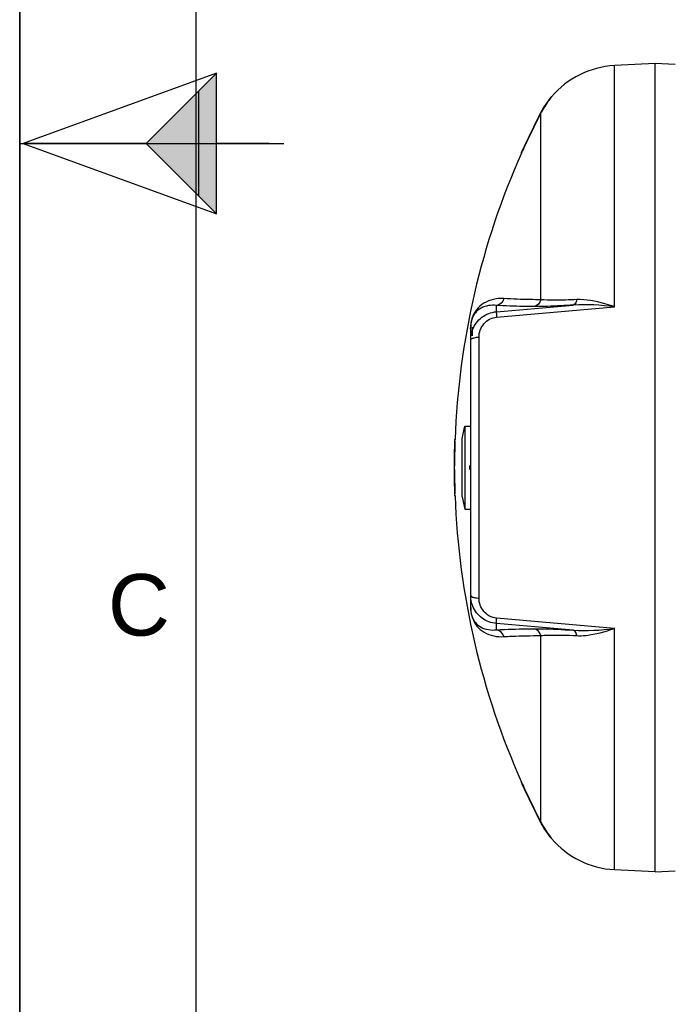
# Model space of a CAD drawing. Header units: millimetres. Extents: x 0 to 297, y 0 to 210.
# Tile 2 of 29: x 0 to 37, y 56 to 112. Entities that reach past the tile are written whole.
import ezdxf

# ---------------------------------------------------------------- set-up
doc = ezdxf.new("R2010")
doc.units = ezdxf.units.MM
doc.header["$LTSCALE"] = 16.335
doc.layers.get('0').update_dxf_attribs({"linetype": 'CONTINUOUS'})
doc.layers.add('08_SURFACES', color=7, linetype='CONTINUOUS')
doc.layers.add('AXES_REF', color=7, linetype='CONTINUOUS')
doc.styles.add('TEXTSTYLE_2', font='arial.ttf')

# ---------------------------------------------------------------- blocks, each defined once
blk = doc.blocks.new('MARGEA4_BL0', base_point=(148.514, 105.014))
at = {"color": 7, "linetype": 'Continuous'}
for p, q in [((0.014, 0.014), (0.014, 210.014)), ((0.014, 0.014), (0.014, 210.014)), ((0.014, 210.014), (0.014, 0.014)), ((10.014, 200.014), (10.014, 10.014)), ((0.014, 105.014), (15.014, 105.014))]:
    blk.add_line(p, q, dxfattribs=at)
at = {"color": 2, "linetype": 'Continuous', "style": 'TEXTSTYLE_2', "oblique": 0}
blk.add_text('C', height=3.5, dxfattribs=at).set_placement((5.014, 77.014))
blk = doc.blocks.new('REPERE_ORIENTATION_BL2', base_point=(7.192, 105.016))
at = {"color": 7, "linetype": 'Continuous'}
for p, q in [((11.192, 109.016), (0.192, 105.016)), ((7.192, 105.016), (11.192, 109.016)), ((11.192, 101.016), (11.192, 109.016)), ((10.192, 102.016), (10.192, 108.016)), ((0.192, 105.016), (11.192, 101.016)), ((7.192, 105.016), (0.192, 105.016)), ((7.192, 105.016), (11.192, 101.016)), ((14.192, 105.016), (11.192, 105.016))]:
    blk.add_line(p, q, dxfattribs=at)
blk.add_solid([(11.192, 109.016), (7.192, 105.016), (11.192, 101.016)], dxfattribs=at)

msp = doc.modelspace()

# ---------------------------------------------------------------- linework, layer by layer
at = {"color": 7, "linetype": 'Continuous'}
for p, q in [((0, 0), (0, 210)), ((36.149, 109.571), (33.823, 109.449)), ((36.149, 63.571), (36.149, 109.571)), ((37.289, 109.511), (36.149, 109.571)), ((25.649, 94.565), (25.649, 94.557)), ((25.649, 78.578), (25.649, 94.557)), ((25.749, 94.074), (25.749, 94.557)), ((25.169, 84.909), (25.169, 88.233)), ((25.609, 86.471), (25.609, 86.671)), ((25.649, 86.671), (25.609, 86.671)), ((25.649, 86.471), (25.609, 86.471)), ((36.149, 63.571), (33.823, 63.692)), ((36.149, 63.571), (37.286, 63.63))]:
    msp.add_line(p, q, dxfattribs=at)
at = {"color": 9, "linetype": 'Continuous'}
for p, q in [((33.823, 95.725), (33.823, 109.449)), ((27.11, 95.442), (31.481, 95.821)), ((27.11, 95.442), (27.11, 95.801)), ((27.127, 95.135), (33.823, 95.725)), ((25.639, 94.467), (25.639, 88.934)), ((26.123, 79.144), (26.123, 93.997)), ((25.639, 84.207), (25.639, 78.674)), ((33.823, 77.416), (27.127, 78.006)), ((27.11, 77.341), (27.11, 77.699)), ((31.481, 77.32), (27.11, 77.699)), ((33.823, 63.692), (33.823, 77.416))]:
    msp.add_line(p, q, dxfattribs=at)
for points in [[(25.639, 94.467), (25.641, 94.477), (25.643, 94.487), (25.644, 94.497), (25.646, 94.507), (25.647, 94.517), (25.648, 94.527), (25.649, 94.537), (25.649, 94.547), (25.649, 94.557)], [(25.639, 78.674), (25.641, 78.664), (25.643, 78.654), (25.644, 78.644), (25.646, 78.634), (25.647, 78.624), (25.648, 78.614), (25.649, 78.604), (25.649, 78.594), (25.649, 78.584)]]:
    msp.add_lwpolyline(points, dxfattribs=at)
at = {"color": 7, "linetype": 'Continuous'}
for centre, start, end in [((34.084, 104.455), 93, 139.9831), ((34.084, 68.686), 220.0169, 267)]:
    msp.add_arc(centre, 5, start, end, dxfattribs=at)
at = {"color": 9, "linetype": 'Continuous'}
for centre, radius, start, end in [((28.091, 94.468), 2.452, 179.3072, 179.772), ((28.169, 94.467), 2.53, 179.7711, 180.0005), ((28.006, 78.672), 2.368, 179.9594, 183.5493), ((27.889, 78.667), 2.25, 183.5913, 183.8978)]:
    msp.add_arc(centre, radius, start, end, dxfattribs=at)
for points, knots in [([(27.534, 96.189), (27.146, 96.213), (26.536, 96.086), (25.804, 95.456), (25.643, 94.866), (25.639, 94.497)], [0, 0, 0, 0, 0.410856, 0.610304, 1, 1, 1, 1]), ([(27.11, 95.801), (26.817, 95.833), (26.356, 95.766), (25.769, 95.317), (25.65, 94.854), (25.649, 94.565)], [0, 0, 0, 0, 0.407482, 0.599888, 1, 1, 1, 1]), ([(29.644, 96.124), (29.443, 96.126), (28.739, 96.135), (28.035, 96.157), (27.534, 96.189)], [0, 0, 0, 0, 0.286502, 1, 1, 1, 1]), ([(31.481, 95.821), (31.247, 95.807), (30.502, 95.765), (29.756, 95.731), (29.244, 95.736)], [0, 0, 0, 0, 0.314012, 1, 1, 1, 1]), ([(31.678, 96.131), (31.464, 96.12), (30.787, 96.095), (30.107, 96.083), (29.644, 96.124)], [0, 0, 0, 0, 0.31546, 1, 1, 1, 1]), ([(31.678, 96.131), (31.672, 96.091), (31.646, 95.973), (31.565, 95.835), (31.481, 95.821)], [0, 0, 0, 0, 0.324564, 1, 1, 1, 1]), ([(33.823, 95.725), (33.641, 95.786), (32.947, 96.004), (32.215, 96.157), (31.678, 96.131)], [0, 0, 0, 0, 0.262606, 1, 1, 1, 1]), ([(25.761, 94.427), (25.867, 94.698), (26.237, 95.195), (26.816, 95.417), (27.11, 95.442)], [0, 0, 0, 0, 0.496941, 1, 1, 1, 1]), ([(27.11, 95.442), (27.099, 95.414), (27.125, 95.307), (27.121, 95.207), (27.127, 95.135)], [0, 0, 0, 0, 0.292106, 1, 1, 1, 1]), ([(29.244, 95.736), (29.04, 95.737), (28.328, 95.747), (27.616, 95.768), (27.11, 95.801)], [0, 0, 0, 0, 0.286499, 1, 1, 1, 1]), ([(26.123, 93.997), (26.123, 94.264), (26.314, 94.826), (26.852, 95.11), (27.127, 95.135)], [0, 0, 0, 0, 0.491863, 1, 1, 1, 1]), ([(25.649, 93.832), (25.649, 93.845), (25.661, 93.874), (25.684, 93.894), (25.698, 93.904)], [0, 0, 0, 0, 0.432743, 1, 1, 1, 1]), ([(25.698, 93.904), (25.711, 93.912), (25.739, 93.928), (25.77, 93.94), (25.786, 93.946)], [0, 0, 0, 0, 0.45949, 1, 1, 1, 1]), ([(25.786, 93.946), (25.81, 93.954), (25.92, 93.984), (26.034, 93.995), (26.123, 93.997)], [0, 0, 0, 0, 0.217816, 1, 1, 1, 1]), ([(25.649, 79.309), (25.649, 79.296), (25.661, 79.267), (25.684, 79.247), (25.698, 79.238)], [0, 0, 0, 0, 0.432744, 1, 1, 1, 1]), ([(25.698, 79.238), (25.711, 79.229), (25.739, 79.213), (25.77, 79.201), (25.786, 79.195)], [0, 0, 0, 0, 0.459491, 1, 1, 1, 1]), ([(25.786, 79.195), (25.81, 79.187), (25.92, 79.157), (26.034, 79.146), (26.123, 79.144)], [0, 0, 0, 0, 0.217816, 1, 1, 1, 1]), ([(27.127, 78.006), (26.852, 78.031), (26.314, 78.315), (26.123, 78.877), (26.123, 79.144)], [0, 0, 0, 0, 0.508115, 1, 1, 1, 1]), ([(25.644, 78.514), (25.667, 78.172), (25.851, 77.631), (26.563, 77.049), (27.155, 76.929), (27.534, 76.952)], [0, 0, 0, 0, 0.378399, 0.580214, 1, 1, 1, 1]), ([(25.649, 78.578), (25.65, 78.289), (25.768, 77.825), (26.355, 77.375), (26.817, 77.308), (27.11, 77.341)], [0, 0, 0, 0, 0.400553, 0.592835, 1, 1, 1, 1]), ([(27.11, 77.699), (26.82, 77.724), (26.247, 77.941), (25.878, 78.427), (25.77, 78.693)], [0, 0, 0, 0, 0.503033, 1, 1, 1, 1]), ([(27.11, 77.699), (27.099, 77.727), (27.125, 77.834), (27.121, 77.934), (27.127, 78.006)], [0, 0, 0, 0, 0.292106, 1, 1, 1, 1]), ([(27.11, 77.341), (27.261, 77.35), (27.972, 77.387), (28.684, 77.401), (29.244, 77.405)], [0, 0, 0, 0, 0.213231, 1, 1, 1, 1]), ([(29.244, 77.405), (29.38, 77.407), (30.126, 77.398), (30.872, 77.358), (31.481, 77.32)], [0, 0, 0, 0, 0.182409, 1, 1, 1, 1]), ([(31.678, 77.01), (31.851, 77.002), (32.584, 77.033), (33.295, 77.238), (33.823, 77.416)], [0, 0, 0, 0, 0.237356, 1, 1, 1, 1]), ([(27.534, 76.952), (27.684, 76.962), (28.387, 76.999), (29.09, 77.012), (29.644, 77.017)], [0, 0, 0, 0, 0.213226, 1, 1, 1, 1]), ([(29.644, 77.017), (29.767, 77.028), (30.445, 77.062), (31.124, 77.037), (31.678, 77.01)], [0, 0, 0, 0, 0.181577, 1, 1, 1, 1]), ([(31.678, 77.01), (31.672, 77.05), (31.646, 77.168), (31.565, 77.306), (31.481, 77.32)], [0, 0, 0, 0, 0.324564, 1, 1, 1, 1])]:
    msp.add_open_spline(points, degree=3, knots=knots, dxfattribs=at)
for points in [[(27.534, 96.189), (27.493, 96.001), (27.3, 95.82), (27.11, 95.801)], [(29.644, 96.124), (29.607, 95.942), (29.429, 95.756), (29.244, 95.736)], [(33.823, 95.725), (33.047, 95.815), (32.26, 95.879), (31.481, 95.821)], [(25.649, 93.832), (25.649, 94.034), (25.688, 94.239), (25.761, 94.427)], [(25.77, 78.693), (25.691, 78.887), (25.649, 79.1), (25.649, 79.309)], [(27.534, 76.952), (27.493, 77.14), (27.3, 77.321), (27.11, 77.341)], [(29.644, 77.017), (29.607, 77.199), (29.429, 77.385), (29.244, 77.405)], [(31.481, 77.32), (32.26, 77.262), (33.047, 77.326), (33.823, 77.416)]]:
    msp.add_open_spline(points, degree=3, dxfattribs=at)
at = {"layer": '08_SURFACES', "color": 7, "linetype": 'Continuous'}
for p, q in [((30.224, 107.664), (30.194, 107.628)), ((30.203, 107.639), (30.194, 107.628)), ((30.255, 107.671), (30.229, 107.671)), ((28.523, 104.472), (28.522, 104.471)), ((28.544, 104.471), (28.522, 104.471)), ((28.567, 104.571), (28.526, 104.479)), ((28.545, 104.473), (28.589, 104.571)), ((28.575, 104.54), (28.582, 104.555)), ((28.582, 104.555), (28.589, 104.571)), ((24.738, 88.171), (24.735, 88.071)), ((24.758, 88.171), (24.738, 88.171)), ((24.755, 88.071), (24.758, 88.171)), ((24.731, 86.671), (24.711, 86.671)), ((24.731, 86.471), (24.711, 86.471)), ((24.735, 85.071), (24.738, 84.971)), ((24.758, 84.971), (24.738, 84.971)), ((24.758, 84.971), (24.755, 85.071)), ((28.522, 68.671), (28.523, 68.668)), ((28.544, 68.671), (28.522, 68.671)), ((28.527, 68.661), (28.567, 68.571)), ((28.589, 68.571), (28.545, 68.669)), ((28.563, 68.628), (28.553, 68.65)), ((30.25, 65.477), (30.202, 65.535)), ((30.255, 65.471), (30.229, 65.471))]:
    msp.add_line(p, q, dxfattribs=at)
at = {"layer": '08_SURFACES', "color": 9, "linetype": 'Continuous'}
for p, q in [((30.148, 107.571), (30.173, 107.571)), ((29.644, 96.124), (29.644, 106.754)), ((28.567, 104.571), (28.589, 104.571)), ((24.755, 88.071), (24.735, 88.071)), ((24.755, 85.071), (24.735, 85.071)), ((29.644, 66.387), (29.644, 77.017)), ((28.567, 68.571), (28.589, 68.571)), ((30.148, 65.571), (30.173, 65.571))]:
    msp.add_line(p, q, dxfattribs=at)
at = {"layer": '08_SURFACES', "color": 7, "linetype": 'Continuous'}
for points in [[(30.227, 107.668), (30.218, 107.657), (30.211, 107.649)], [(30.229, 107.671), (30.229, 107.67), (30.227, 107.668)], [(28.528, 104.483), (28.525, 104.476), (28.523, 104.472)], [(28.567, 104.571), (28.559, 104.553), (28.551, 104.535), (28.544, 104.519), (28.538, 104.505), (28.532, 104.493)], [(28.544, 104.471), (28.544, 104.471), (28.545, 104.473)], [(28.547, 104.477), (28.55, 104.483), (28.553, 104.491)], [(28.558, 104.501), (28.563, 104.512), (28.569, 104.526), (28.575, 104.54)], [(28.523, 68.668), (28.525, 68.665), (28.528, 68.658)], [(28.532, 68.648), (28.538, 68.636), (28.544, 68.622), (28.551, 68.606)], [(28.545, 68.668), (28.544, 68.67), (28.544, 68.671)], [(28.551, 68.606), (28.559, 68.589), (28.567, 68.571)], [(28.589, 68.571), (28.582, 68.586), (28.575, 68.601), (28.569, 68.615), (28.563, 68.628)]]:
    msp.add_lwpolyline(points, dxfattribs=at)
for centre, radius, start, end in [((34.092, 104.45), 5.01, 141.4697, 151.3774), ((34.085, 104.455), 5.021, 148.7001, 150.3671), ((34.084, 104.456), 5.019, 148.1844, 148.6999), ((34.084, 104.455), 5.02, 146.5003, 148.1843), ((34.084, 104.455), 5.02, 146.1065, 146.5002), ((34.084, 104.456), 5.019, 144.6281, 146.1065), ((34.085, 104.454), 5.021, 144.1711, 144.6281), ((34.086, 104.454), 5.022, 142.5148, 144.1711), ((34.084, 104.456), 5.019, 141.9707, 142.5147), ((34.082, 104.457), 5.017, 141.6419, 141.9707), ((68.629, 86.571), 43.92, 152.6282, 155.8054), ((68.629, 86.571), 43.9, 152.6282, 155.7937), ((34.082, 104.457), 5.017, 152.4483, 152.6282), ((34.085, 104.455), 5.02, 150.8435, 152.4482), ((34.084, 104.456), 4.999, 151.3864, 152.6281), ((34.086, 104.454), 5.022, 150.3671, 150.8436), ((68.629, 86.571), 43.9, 155.9368, 177.9113), ((68.629, 86.571), 43.92, 178.0428, 179.8695), ((68.629, 86.571), 43.9, 178.0419, 179.8695), ((68.629, 86.571), 43.92, 180.1305, 181.9572), ((68.629, 86.571), 43.9, 180.1305, 181.9581), ((20.442, 86.531), 4.29, 0.0037, 0.3663), ((68.629, 86.571), 43.9, 182.0887, 204.0632), ((68.629, 86.571), 43.92, 204.1946, 207.3718), ((68.629, 86.571), 43.9, 204.2063, 207.3718), ((34.082, 68.684), 5.017, 207.3718, 207.5516), ((34.085, 68.686), 5.02, 207.5518, 209.1566), ((34.084, 68.685), 4.999, 207.3719, 208.6136), ((34.092, 68.691), 5.01, 208.6226, 218.5303), ((34.086, 68.687), 5.022, 209.1565, 209.6329), ((34.085, 68.686), 5.021, 209.6328, 211.2999), ((34.084, 68.685), 5.019, 211.3001, 211.8157), ((34.084, 68.686), 5.02, 211.8158, 213.4997), ((34.084, 68.686), 5.02, 213.4997, 213.8936), ((34.084, 68.686), 5.019, 213.8936, 215.372), ((34.085, 68.687), 5.021, 215.372, 215.8288), ((34.086, 68.687), 5.022, 215.8288, 217.4853), ((34.084, 68.685), 5.019, 217.4854, 218.0293), ((34.082, 68.684), 5.017, 218.0293, 218.3581), ((33.385, 68.129), 4.106, 218.5461, 218.7821), ((34.704, 69.189), 5.798, 218.7864, 219.0762)]:
    msp.add_arc(centre, radius, start, end, dxfattribs=at)
for points, knots in [([(30.194, 107.628), (30.187, 107.619), (30.171, 107.6), (30.156, 107.58), (30.148, 107.571)], [0, 0, 0, 0, 0.488243, 1, 1, 1, 1]), ([(24.711, 86.671), (24.719, 86.671), (24.702, 86.623), (24.712, 86.604), (24.712, 86.583)], [0, 0, 0, 0, 0.278918, 1, 1, 1, 1]), ([(24.712, 86.571), (24.712, 86.547), (24.713, 86.542), (24.711, 86.482), (24.711, 86.486)], [0, 0, 0, 0, 0.856239, 1, 1, 1, 1]), ([(24.731, 86.471), (24.737, 86.471), (24.725, 86.504), (24.732, 86.516), (24.732, 86.531)], [0, 0, 0, 0, 0.272796, 1, 1, 1, 1]), ([(24.732, 86.571), (24.732, 86.594), (24.733, 86.598), (24.731, 86.658), (24.731, 86.654)], [0, 0, 0, 0, 0.859116, 1, 1, 1, 1]), ([(30.148, 65.571), (30.171, 65.541), (30.173, 65.539), (30.226, 65.474), (30.224, 65.477)], [0, 0, 0, 0, 0.924598, 1, 1, 1, 1])]:
    msp.add_open_spline(points, degree=3, knots=knots, dxfattribs=at)
msp.add_open_spline([(30.173, 107.571), (30.199, 107.602), (30.276, 107.696), (30.25, 107.664)], degree=3, dxfattribs=at)
at = {"layer": 'AXES_REF', "color": 7, "linetype": 'Continuous'}
for p, q in [((25.169, 88.233), (25.324, 88.934)), ((25.324, 88.934), (25.324, 84.207)), ((25.324, 88.934), (25.649, 88.934)), ((25.169, 84.909), (25.324, 84.207)), ((25.324, 84.207), (25.649, 84.207))]:
    msp.add_line(p, q, dxfattribs=at)

# ---------------------------------------------------------------- block references
at = {"color": 2, "linetype": 'Continuous'}
for name, p in [('MARGEA4_BL0', (148.514, 105.014)), ('REPERE_ORIENTATION_BL2', (7.192, 105.016))]:
    msp.add_blockref(name, p, dxfattribs=at)

doc.saveas('drawing.dxf')
